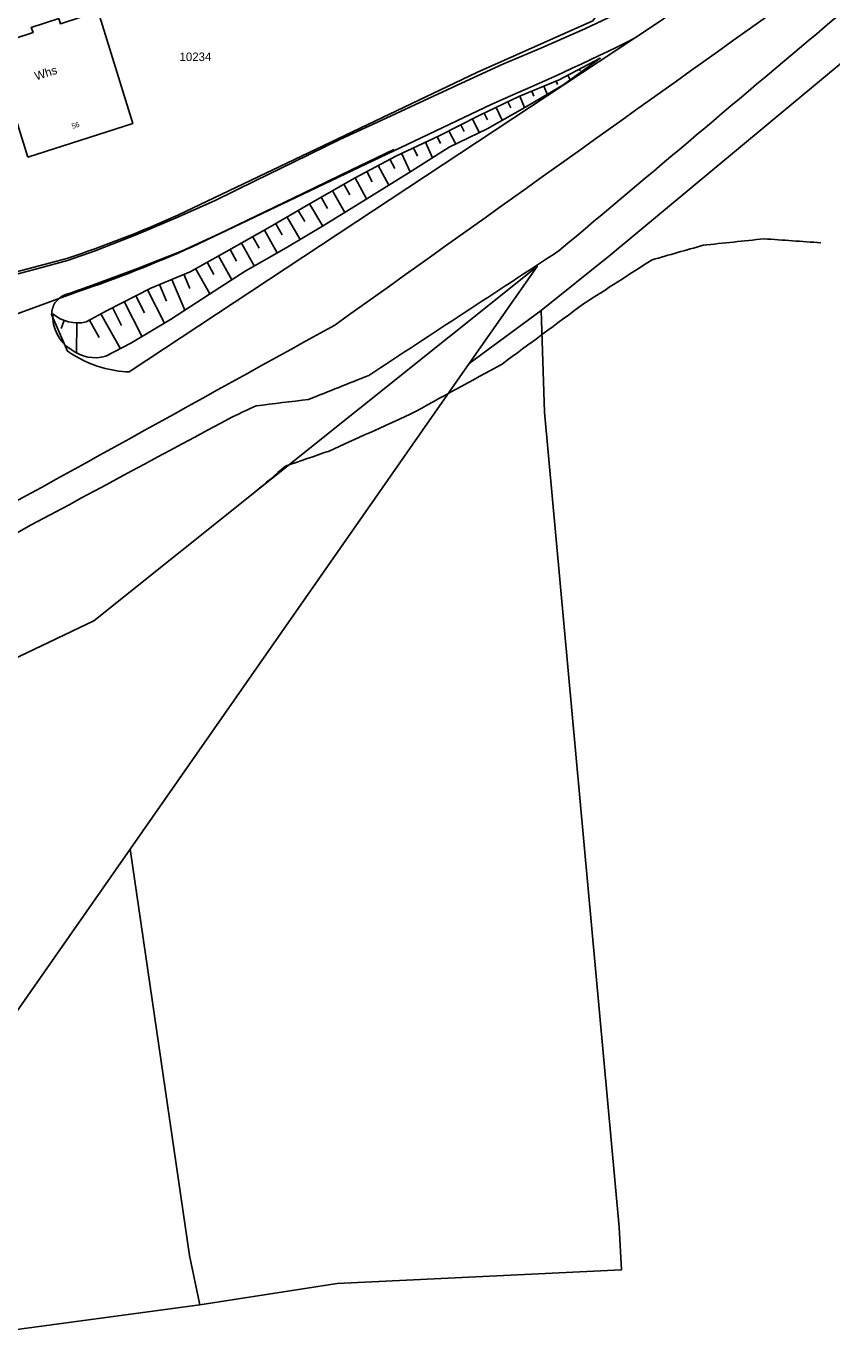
# Model space of a CAD drawing. Extents: x 3509830 to 3510598, y 5283390 to 5283721.
# Tile 8 of 13: x 3510125 to 3510186, y 5283401 to 5283501. Entities that reach past the tile are written whole.
import ezdxf
from ezdxf.enums import TextEntityAlignment as Align

# ---------------------------------------------------------------- set-up
doc = ezdxf.new("R2010")
doc.units = 0
for name, color, linetype in [('2067', 7, 'CONTINUOUS'), ('BOESCHUNGSLINIE', 7, 'CONTINUOUS'), ('FAHRBAHNRANDLINIE', 7, 'CONTINUOUS'), ('FLURSTUECK', 7, 'CONTINUOUS'), ('FLURSTUECKSNUMMER', 7, 'CONTINUOUS'), ('GEBAEUDE-NUTZUNG-FK5', 7, 'CONTINUOUS'), ('WOHNHAUS', 7, 'CONTINUOUS'), ('WOHNHAUSNUMMER', 7, 'CONTINUOUS')]:
    doc.layers.add(name, color=color, linetype=linetype)
doc.styles.add('Schrift4', font='roman')
doc.styles.add('Schrift5', font='roman')

# ---------------------------------------------------------------- blocks, each defined once
blk = doc.blocks.new('M5137')
blk.add_line((0, 0), (1, 0))

msp = doc.modelspace()

# ---------------------------------------------------------------- linework, layer by layer
at = {"layer": 'BOESCHUNGSLINIE'}
msp.add_lwpolyline([(3510126.568, 5283479.565, 0.229775), (3510129.115, 5283478.955), (3510130.709, 5283479.844), (3510134.033, 5283481.531), (3510137.034, 5283482.791), (3510139.983, 5283484.431), (3510143.142, 5283486.199), (3510146.179, 5283487.992), (3510149.607, 5283489.942), (3510152.763, 5283491.636), (3510156.02, 5283493.152), (3510159.134, 5283494.724), (3510162.101, 5283496.144), (3510165.169, 5283497.424), (3510168.306, 5283499.068), (3510165.456, 5283497.001), (3510162.553, 5283495.32), (3510159.671, 5283493.675), (3510156.796, 5283492.29), (3510153.869, 5283490.44), (3510150.705, 5283488.467), (3510147.264, 5283486.329), (3510144.353, 5283484.62), (3510141.23, 5283482.835), (3510138.508, 5283481.079), (3510135.551, 5283479.14), (3510132.524, 5283477.33), (3510130.606, 5283476.342, -0.236092), (3510127.971, 5283476.85, -0.27376), (3510126.568, 5283479.565)], format="xyb", close=True, dxfattribs=at)
at = {"layer": 'FAHRBAHNRANDLINIE'}
for points in [[(3510014.12, 5283413.115, -0.000024), (3510076.456, 5283439.112, -0.000029), (3510148.076, 5283478.722, -0.000029), (3510214.765, 5283526.348)], [(3510013.873, 5283411.477, -0.000025), (3510078.886, 5283438.709, -0.000025), (3510140.275, 5283471.734, -0.000001), (3510142.072, 5283472.557, -0.000001), (3510146.072, 5283473.055, -0.000002), (3510150.657, 5283474.884, -0.000006), (3510165.181, 5283484.406, -0.00001), (3510186.112, 5283502.035, -0.000002), (3510189.872, 5283504.863, -0.000012), (3510215.93, 5283525.079)], [(3510170.914, 5283500.585), (3510132.398, 5283475.152, -0.059011), (3510130.307, 5283475.483, -0.080901), (3510127.696, 5283476.73), (3510126.477, 5283479.525, -0.117605), (3510126.733, 5283480.417, -0.176012), (3510127.879, 5283481.16), (3510129.593, 5283481.757), (3510133.033, 5283483.022), (3510136.386, 5283484.349), (3510139.309, 5283485.694), (3510142.784, 5283487.388), (3510145.673, 5283488.776), (3510149.276, 5283490.535), (3510152.564, 5283492.118)], [(3510142.006, 5283466.007, -0.000001), (3510144.302, 5283467.959, -0.000001), (3510147.625, 5283469.113, -0.000002), (3510153.819, 5283471.918, -0.000003), (3510160.823, 5283475.747, -0.000003), (3510167.038, 5283480.346, -0.000002), (3510172.249, 5283483.695, -0.000001), (3510176.141, 5283484.805, -0.000002), (3510180.788, 5283485.298, -0.000002), (3510185.121, 5283484.992)]]:
    msp.add_lwpolyline(points, format="xyb", dxfattribs=at)
msp.add_lwpolyline([(3510118.77, 5283481.456), (3510121.608, 5283482.011), (3510125.624, 5283483.074), (3510127.692, 5283483.634), (3510129.79, 5283484.385), (3510133.109, 5283485.667), (3510136.158, 5283486.98), (3510138.955, 5283488.21), (3510141.984, 5283489.709), (3510144.929, 5283491.15), (3510148.498, 5283492.904), (3510151.641, 5283494.35), (3510154.881, 5283495.837), (3510158.049, 5283497.307), (3510160.88, 5283498.608), (3510163.779, 5283499.841), (3510167.138, 5283501.314), (3510169.761, 5283502.554), (3510173.851, 5283505.258), (3510176.117, 5283507.119), (3510178.23, 5283508.86), (3510180.378, 5283510.519), (3510182.885, 5283512.531), (3510186.72, 5283515.483)], dxfattribs=at)
at = {"layer": 'FLURSTUECK'}
for points in [[(3510009.59, 5283422.07), (3510046.46, 5283437.56), (3510084.03, 5283454), (3510122.3, 5283472.98), (3510119.733, 5283478.083), (3510128.49, 5283481.275, 0.023913), (3510137.181, 5283484.685), (3510159.984, 5283495.548, 0.015047), (3510170.914, 5283500.585, 0.020322), (3510177.528, 5283505.305), (3510207.676, 5283528.324), (3510206.832, 5283529.401), (3510260.45, 5283570.69), (3510280.1, 5283584.69)], [(3510177.528, 5283505.305, -0.020322), (3510170.914, 5283500.585, -0.015047), (3510159.984, 5283495.548), (3510137.181, 5283484.685, -0.023913), (3510128.49, 5283481.275), (3510119.733, 5283478.083), (3510009.763, 5283443.862)], [(3510014.803, 5283449.092), (3510030.462, 5283453.965), (3510046.119, 5283458.838), (3510061.777, 5283463.711), (3510077.435, 5283468.584), (3510097.486, 5283474.824), (3510101.973, 5283476.221), (3510108.189, 5283478.155), (3510112.764, 5283479.579), (3510118.12, 5283481.29), (3510127.641, 5283483.785, 0.023916), (3510136.096, 5283487.103), (3510158.895, 5283497.983), (3510167.747, 5283501.927)]]:
    msp.add_lwpolyline(points, format="xyb", dxfattribs=at)
msp.add_lwpolyline([(3510280.06, 5283571.32), (3510260.73, 5283556.85), (3510260.73, 5283557.48), (3510239.35, 5283541.13), (3510221.81, 5283527.27), (3510219.19, 5283524.68), (3510205.11, 5283513.37), (3510188.92, 5283500.58), (3510169.05, 5283484.06), (3510163.81, 5283479.84), (3510158.32, 5283475.78), (3510163.5, 5283483.19), (3510129.69, 5283456.16), (3510129.69, 5283456.16), (3510072.43, 5283428.83), (3510014.28, 5283403.94)], dxfattribs=at)
msp.add_lwpolyline([(3510112.764, 5283479.579), (3510108.219, 5283494.386), (3510094.17, 5283499.327), (3510097.064, 5283507.575, -0.41419), (3510102.163, 5283510.024), (3510107.352, 5283508.203), (3510108.054, 5283510.203), (3510127.028, 5283508.387), (3510169.41, 5283504.33), (3510167.747, 5283501.927), (3510158.895, 5283497.983), (3510136.096, 5283487.103, -0.023916), (3510127.641, 5283483.785), (3510118.12, 5283481.29), (3510112.764, 5283479.579)], format="xyb", close=True, dxfattribs=at)
for points in [[(3510148.246, 5283405.64), (3510137.78, 5283404.031), (3510136.995, 5283407.786), (3510132.46, 5283438.75), (3510158.32, 5283475.78), (3510163.81, 5283479.84), (3510164.046, 5283472.08), (3510169.752, 5283409.931), (3510169.933, 5283406.699), (3510148.246, 5283405.64)], [(3510121.91, 5283401.885), (3510106, 5283400.91), (3510132.46, 5283438.75), (3510136.995, 5283407.786), (3510137.78, 5283404.031), (3510121.91, 5283401.885)]]:
    msp.add_lwpolyline(points, close=True, dxfattribs=at)
at = {"layer": 'WOHNHAUS'}
msp.add_lwpolyline([(3510124.67, 5283491.53), (3510123.53, 5283495.2), (3510122.33, 5283494.83), (3510120.87, 5283499.53), (3510122.07, 5283499.92), (3510122.03, 5283500.04), (3510125.06, 5283501.02), (3510124.93, 5283501.41), (3510127.02, 5283502.09), (3510127.15, 5283501.7), (3510130.02, 5283502.64), (3510132.66, 5283494.1), (3510124.67, 5283491.53)], close=True, dxfattribs=at)

# ---------------------------------------------------------------- block references
at = {"layer": '2067', "color": 3}
for p, xscale, yscale, rotation in [((3510167.597, 5283498.696), 0.117, 0.117, 297.72), ((3510165.825, 5283497.768), 0.408, 0.408, 297.72), ((3510166.711, 5283498.232), 0.131, 0.131, 297.72), ((3510163.084, 5283496.554), 0.404, 0.404, 292.68), ((3510164.007, 5283496.939), 0.678, 0.678, 292.68), ((3510164.93, 5283497.324), 0.274, 0.274, 292.68), ((3510161.258, 5283495.74), 0.505, 0.505, 295.65), ((3510162.161, 5283496.169), 0.939, 0.939, 292.68), ((3510159.454, 5283494.877), 0.577, 0.577, 295.65), ((3510160.356, 5283495.309), 1.082, 1.082, 295.65), ((3510156.772, 5283493.532), 1.129, 1.129, 296.82), ((3510157.665, 5283493.982), 0.574, 0.574, 296.82), ((3510158.558, 5283494.433), 1.166, 1.166, 296.82), ((3510154.971, 5283492.664), 1.302, 1.302, 295.02), ((3510155.877, 5283493.086), 0.586, 0.586, 295.02), ((3510153.158, 5283491.82), 1.559, 1.559, 295.02), ((3510154.064, 5283492.242), 0.715, 0.715, 295.02), ((3510151.384, 5283490.896), 1.705, 1.705, 298.26), ((3510152.265, 5283491.369), 0.82, 0.82, 298.26), ((3510148.753, 5283489.456), 0.936, 0.936, 299.7), ((3510149.622, 5283489.95), 1.835, 1.835, 298.26), ((3510150.503, 5283490.423), 0.885, 0.885, 298.26), ((3510147.014, 5283488.467), 0.975, 0.975, 299.7), ((3510147.884, 5283488.962), 1.911, 1.911, 299.7), ((3510145.284, 5283487.464), 0.99, 0.99, 300.6), ((3510146.145, 5283487.972), 1.983, 1.983, 300.6), ((3510143.562, 5283486.447), 0.988, 0.988, 300.6), ((3510144.423, 5283486.955), 1.978, 1.978, 300.6), ((3510141.822, 5283485.46), 0.993, 0.993, 299.25), ((3510142.695, 5283485.949), 1.977, 1.977, 299.25), ((3510140.077, 5283484.484), 1.007, 1.007, 299.25), ((3510140.95, 5283484.972), 1.995, 1.995, 299.25), ((3510138.329, 5283483.511), 1.073, 1.073, 299.16), ((3510139.203, 5283483.997), 2.08, 2.08, 299.16), ((3510136.557, 5283482.591), 1.187, 1.187, 292.86), ((3510137.455, 5283483.025), 2.211, 2.211, 299.16), ((3510133.798, 5283481.412), 2.856, 2.856, 296.91), ((3510134.713, 5283481.816), 1.372, 1.372, 292.86), ((3510135.635, 5283482.203), 2.559, 2.559, 292.86), ((3510132.015, 5283480.507), 2.995, 2.995, 296.91), ((3510132.907, 5283480.959), 1.463, 1.463, 296.91), ((3510130.241, 5283479.583), 3.05, 3.05, 299.16), ((3510131.123, 5283480.054), 1.532, 1.532, 296.91), ((3510127.432, 5283479.07), 0.646, 0.646, 249.75), ((3510128.41, 5283478.885), 2.291, 2.291, 268.92), ((3510129.368, 5283479.096), 1.508, 1.508, 299.16)]:
    msp.add_blockref('M5137', p, dxfattribs=dict(at, xscale=xscale, yscale=yscale, rotation=rotation))

# ---------------------------------------------------------------- texts
at = {"layer": 'FLURSTUECKSNUMMER', "color": 1, "style": 'Schrift4'}
msp.add_text('10234', height=0.65, dxfattribs=at).set_placement((3510136.233, 5283498.85))
at = {"layer": 'GEBAEUDE-NUTZUNG-FK5', "color": 1, "style": 'Schrift4'}
msp.add_text('Whs', height=0.65, rotation=17.829, dxfattribs=at).set_placement((3510126.133, 5283497.635), align=Align.CENTER)
at = {"layer": 'WOHNHAUSNUMMER', "color": 1, "style": 'Schrift5'}
msp.add_text('56', height=0.39, rotation=17.829, dxfattribs=at).set_placement((3510128.359, 5283493.767), align=Align.CENTER)

doc.saveas('drawing.dxf')
